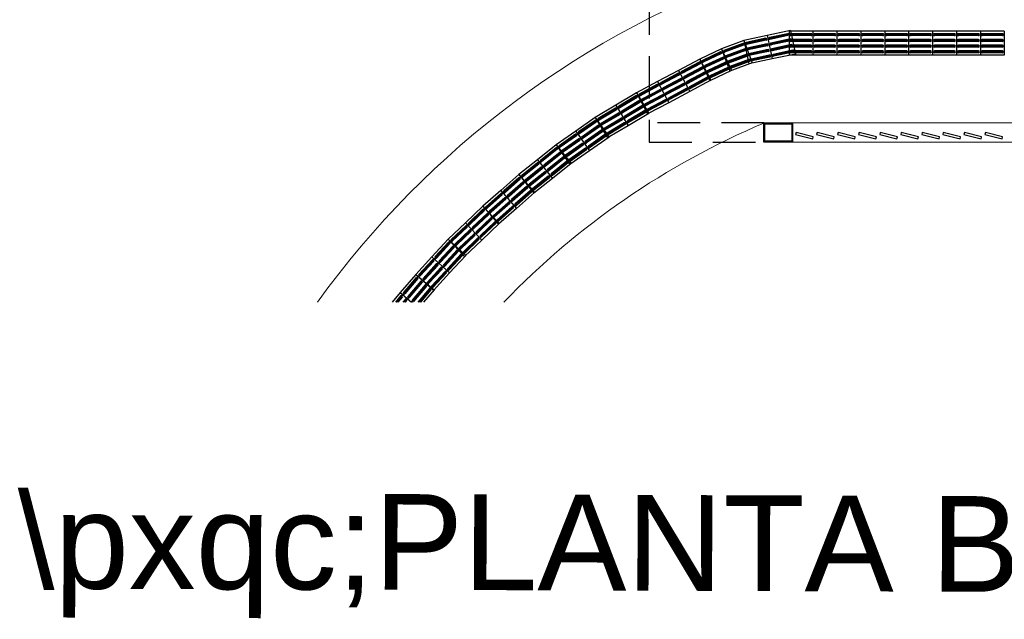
# Model space of a CAD drawing. Header units: millimetres. Extents: x -8 to 220, y -114 to 51.
# Tile 20 of 82: x 25 to 36, y 11 to 17. Entities that reach past the tile are written whole.
import ezdxf

# ---------------------------------------------------------------- set-up
doc = ezdxf.new("R2010")
doc.units = ezdxf.units.MM
doc.header["$MEASUREMENT"] = 0
doc.linetypes.add('HIDDEN', pattern=[0.9525, 0.635, -0.3175])
doc.layers.add('0.1', color=1, linetype='Continuous', lineweight=9)
doc.layers.add('02', color=2, linetype='Continuous', lineweight=20)
for name, color, linetype in [('Arq-parede-alta', 5, 'Continuous'), ('CIV-Piso Tátil', 32, 'Continuous'), ('ESQUADRIAS CORTE', 3, 'Continuous'), ('JANELA', 3, 'Continuous'), ('PROJEÇÃO', 6, 'HIDDEN'), ('TEXTO', 2, 'Continuous')]:
    doc.layers.add(name, color=color, linetype=linetype)
doc.styles.add('Arial', font='arial.ttf')

msp = doc.modelspace()

# ---------------------------------------------------------------- linework, layer by layer
at = {"layer": '0.1', "color": 8}
msp.add_arc((36.31, 8.437), 9.709, 109.244, 144.1401, dxfattribs=at)
at = {"layer": '0.1'}
msp.add_arc((36.31, 8.437), 8.209, 112.9431, 136.144, dxfattribs=at)
at = {"layer": '02', "color": 8}
for p, q in [((33.41, 15.997), (39.21, 15.997)), ((33.41, 15.797), (39.21, 15.797))]:
    msp.add_line(p, q, dxfattribs=at)
at = {"layer": 'Arq-parede-alta', "color": 8, "ltscale": 0.03}
msp.add_lwpolyline([(33.11, 15.997), (33.41, 15.997), (33.41, 15.797), (33.11, 15.797)], close=True, dxfattribs=at)
at = {"layer": 'CIV-Piso Tátil', "color": 251}
for p, q in [((33.144, 16.91), (32.899, 16.858)), ((33.129, 16.882), (32.924, 16.838)), ((33.388, 16.962), (33.144, 16.91)), ((33.144, 16.91), (33.195, 16.666)), ((33.144, 16.91), (33.195, 16.666)), ((33.374, 16.933), (33.168, 16.89)), ((33.375, 16.929), (33.169, 16.885)), ((33.377, 16.919), (33.171, 16.875)), ((33.378, 16.914), (33.172, 16.87)), ((33.622, 16.955), (33.372, 16.955)), ((33.372, 16.955), (33.372, 16.705)), ((33.388, 16.962), (33.44, 16.717)), ((33.602, 16.93), (33.392, 16.93)), ((33.602, 16.925), (33.392, 16.925)), ((33.602, 16.915), (33.392, 16.915)), ((33.602, 16.91), (33.392, 16.91)), ((33.872, 16.955), (33.622, 16.955)), ((33.622, 16.955), (33.622, 16.705)), ((33.622, 16.955), (33.622, 16.705)), ((33.852, 16.93), (33.642, 16.93)), ((33.852, 16.925), (33.642, 16.925)), ((33.852, 16.915), (33.642, 16.915)), ((33.852, 16.91), (33.642, 16.91)), ((34.122, 16.955), (33.872, 16.955)), ((33.872, 16.955), (33.872, 16.705)), ((33.872, 16.955), (33.872, 16.705)), ((34.102, 16.93), (33.892, 16.93)), ((34.102, 16.925), (33.892, 16.925)), ((34.102, 16.915), (33.892, 16.915)), ((34.102, 16.91), (33.892, 16.91)), ((34.372, 16.955), (34.122, 16.955)), ((34.122, 16.955), (34.122, 16.705)), ((34.122, 16.955), (34.122, 16.705)), ((34.352, 16.93), (34.142, 16.93)), ((34.352, 16.925), (34.142, 16.925)), ((34.352, 16.915), (34.142, 16.915)), ((34.352, 16.91), (34.142, 16.91)), ((34.372, 16.955), (34.372, 16.705)), ((34.622, 16.955), (34.372, 16.955)), ((34.372, 16.955), (34.372, 16.705)), ((34.602, 16.93), (34.392, 16.93)), ((34.602, 16.925), (34.392, 16.925)), ((34.602, 16.915), (34.392, 16.915)), ((34.602, 16.91), (34.392, 16.91)), ((34.622, 16.955), (34.622, 16.705)), ((34.872, 16.955), (34.622, 16.955)), ((34.622, 16.955), (34.622, 16.705)), ((34.852, 16.93), (34.642, 16.93)), ((34.852, 16.925), (34.642, 16.925)), ((34.852, 16.915), (34.642, 16.915)), ((34.852, 16.91), (34.642, 16.91)), ((34.872, 16.955), (34.872, 16.705)), ((35.122, 16.955), (34.872, 16.955)), ((34.872, 16.955), (34.872, 16.705)), ((35.102, 16.93), (34.892, 16.93)), ((35.102, 16.925), (34.892, 16.925)), ((35.102, 16.915), (34.892, 16.915)), ((35.102, 16.91), (34.892, 16.91)), ((35.122, 16.955), (35.122, 16.705)), ((35.372, 16.955), (35.122, 16.955)), ((35.122, 16.955), (35.122, 16.705)), ((35.352, 16.93), (35.142, 16.93)), ((35.352, 16.925), (35.142, 16.925)), ((35.352, 16.915), (35.142, 16.915)), ((35.352, 16.91), (35.142, 16.91)), ((35.372, 16.955), (35.372, 16.705)), ((35.622, 16.955), (35.372, 16.955)), ((35.372, 16.955), (35.372, 16.705)), ((35.602, 16.93), (35.392, 16.93)), ((35.602, 16.925), (35.392, 16.925)), ((35.602, 16.915), (35.392, 16.915)), ((35.602, 16.91), (35.392, 16.91)), ((35.622, 16.955), (35.622, 16.705)), ((32.899, 16.858), (32.665, 16.771)), ((32.889, 16.828), (32.692, 16.755)), ((32.891, 16.823), (32.694, 16.75)), ((32.894, 16.814), (32.697, 16.741)), ((32.896, 16.809), (32.699, 16.736)), ((32.899, 16.858), (32.986, 16.624)), ((32.899, 16.858), (32.951, 16.614)), ((33.13, 16.877), (32.925, 16.833)), ((33.132, 16.867), (32.927, 16.823)), ((33.133, 16.862), (32.928, 16.818)), ((33.142, 16.823), (32.936, 16.779)), ((33.143, 16.818), (32.937, 16.774)), ((33.145, 16.808), (32.939, 16.765)), ((33.146, 16.803), (32.94, 16.76)), ((33.386, 16.875), (33.181, 16.831)), ((33.387, 16.87), (33.182, 16.826)), ((33.389, 16.86), (33.184, 16.817)), ((33.39, 16.855), (33.185, 16.812)), ((33.399, 16.816), (33.193, 16.772)), ((33.4, 16.811), (33.194, 16.767)), ((33.402, 16.801), (33.196, 16.757)), ((33.403, 16.796), (33.197, 16.752)), ((33.602, 16.87), (33.392, 16.87)), ((33.602, 16.865), (33.392, 16.865)), ((33.602, 16.855), (33.392, 16.855)), ((33.602, 16.85), (33.392, 16.85)), ((33.602, 16.81), (33.392, 16.81)), ((33.602, 16.805), (33.392, 16.805)), ((33.602, 16.795), (33.392, 16.795)), ((33.602, 16.79), (33.392, 16.79)), ((33.852, 16.87), (33.642, 16.87)), ((33.852, 16.865), (33.642, 16.865)), ((33.852, 16.855), (33.642, 16.855)), ((33.852, 16.85), (33.642, 16.85)), ((33.852, 16.81), (33.642, 16.81)), ((33.852, 16.805), (33.642, 16.805)), ((33.852, 16.795), (33.642, 16.795)), ((33.852, 16.79), (33.642, 16.79)), ((34.102, 16.87), (33.892, 16.87)), ((34.102, 16.865), (33.892, 16.865)), ((34.102, 16.855), (33.892, 16.855)), ((34.102, 16.85), (33.892, 16.85)), ((34.102, 16.81), (33.892, 16.81)), ((34.102, 16.805), (33.892, 16.805)), ((34.102, 16.795), (33.892, 16.795)), ((34.102, 16.79), (33.892, 16.79)), ((34.352, 16.87), (34.142, 16.87)), ((34.352, 16.865), (34.142, 16.865)), ((34.352, 16.855), (34.142, 16.855)), ((34.352, 16.85), (34.142, 16.85)), ((34.352, 16.81), (34.142, 16.81)), ((34.352, 16.805), (34.142, 16.805)), ((34.352, 16.795), (34.142, 16.795)), ((34.352, 16.79), (34.142, 16.79)), ((34.602, 16.87), (34.392, 16.87)), ((34.602, 16.865), (34.392, 16.865)), ((34.602, 16.855), (34.392, 16.855)), ((34.602, 16.85), (34.392, 16.85)), ((34.602, 16.81), (34.392, 16.81)), ((34.602, 16.805), (34.392, 16.805)), ((34.602, 16.795), (34.392, 16.795)), ((34.602, 16.79), (34.392, 16.79)), ((34.852, 16.87), (34.642, 16.87)), ((34.852, 16.865), (34.642, 16.865)), ((34.852, 16.855), (34.642, 16.855)), ((34.852, 16.85), (34.642, 16.85)), ((34.852, 16.81), (34.642, 16.81)), ((34.852, 16.805), (34.642, 16.805)), ((34.852, 16.795), (34.642, 16.795)), ((34.852, 16.79), (34.642, 16.79)), ((35.102, 16.87), (34.892, 16.87)), ((35.102, 16.865), (34.892, 16.865)), ((35.102, 16.855), (34.892, 16.855)), ((35.102, 16.85), (34.892, 16.85)), ((35.102, 16.81), (34.892, 16.81)), ((35.102, 16.805), (34.892, 16.805)), ((35.102, 16.795), (34.892, 16.795)), ((35.102, 16.79), (34.892, 16.79)), ((35.352, 16.87), (35.142, 16.87)), ((35.352, 16.865), (35.142, 16.865)), ((35.352, 16.855), (35.142, 16.855)), ((35.352, 16.85), (35.142, 16.85)), ((35.352, 16.81), (35.142, 16.81)), ((35.352, 16.805), (35.142, 16.805)), ((35.352, 16.795), (35.142, 16.795)), ((35.352, 16.79), (35.142, 16.79)), ((35.602, 16.87), (35.392, 16.87)), ((35.602, 16.865), (35.392, 16.865)), ((35.602, 16.855), (35.392, 16.855)), ((35.602, 16.85), (35.392, 16.85)), ((35.602, 16.81), (35.392, 16.81)), ((35.602, 16.805), (35.392, 16.805)), ((35.602, 16.795), (35.392, 16.795)), ((35.602, 16.79), (35.392, 16.79)), ((32.665, 16.771), (32.438, 16.665)), ((32.657, 16.74), (32.467, 16.651)), ((32.659, 16.736), (32.469, 16.647)), ((32.663, 16.727), (32.473, 16.637)), ((32.666, 16.722), (32.475, 16.633)), ((32.683, 16.686), (32.492, 16.597)), ((32.685, 16.681), (32.495, 16.592)), ((32.665, 16.771), (32.771, 16.545)), ((32.665, 16.771), (32.752, 16.537)), ((32.91, 16.772), (32.713, 16.699)), ((32.912, 16.767), (32.715, 16.694)), ((32.915, 16.758), (32.718, 16.685)), ((32.917, 16.753), (32.72, 16.68)), ((32.931, 16.715), (32.734, 16.642)), ((32.933, 16.71), (32.736, 16.637)), ((32.936, 16.701), (32.739, 16.628)), ((32.938, 16.696), (32.741, 16.623)), ((33.154, 16.764), (32.949, 16.72)), ((33.155, 16.759), (32.95, 16.715)), ((33.157, 16.749), (32.952, 16.705)), ((33.158, 16.744), (32.953, 16.701)), ((33.166, 16.705), (32.961, 16.662)), ((33.168, 16.701), (32.962, 16.657)), ((33.17, 16.691), (32.964, 16.647)), ((33.171, 16.686), (32.965, 16.642)), ((33.44, 16.717), (33.195, 16.666)), ((33.411, 16.757), (33.206, 16.714)), ((33.412, 16.752), (33.207, 16.709)), ((33.414, 16.743), (33.209, 16.699)), ((33.415, 16.738), (33.21, 16.694)), ((33.622, 16.705), (33.372, 16.705)), ((33.602, 16.75), (33.392, 16.75)), ((33.602, 16.745), (33.392, 16.745)), ((33.602, 16.735), (33.392, 16.735)), ((33.602, 16.73), (33.392, 16.73)), ((33.872, 16.705), (33.622, 16.705)), ((33.852, 16.75), (33.642, 16.75)), ((33.852, 16.745), (33.642, 16.745)), ((33.852, 16.735), (33.642, 16.735)), ((33.852, 16.73), (33.642, 16.73)), ((34.122, 16.705), (33.872, 16.705)), ((34.102, 16.75), (33.892, 16.75)), ((34.102, 16.745), (33.892, 16.745)), ((34.102, 16.735), (33.892, 16.735)), ((34.102, 16.73), (33.892, 16.73)), ((34.372, 16.705), (34.122, 16.705)), ((34.352, 16.75), (34.142, 16.75)), ((34.352, 16.745), (34.142, 16.745)), ((34.352, 16.735), (34.142, 16.735)), ((34.352, 16.73), (34.142, 16.73)), ((34.622, 16.705), (34.372, 16.705)), ((34.602, 16.75), (34.392, 16.75)), ((34.602, 16.745), (34.392, 16.745)), ((34.602, 16.735), (34.392, 16.735)), ((34.602, 16.73), (34.392, 16.73)), ((34.872, 16.705), (34.622, 16.705)), ((34.852, 16.75), (34.642, 16.75)), ((34.852, 16.745), (34.642, 16.745)), ((34.852, 16.735), (34.642, 16.735)), ((34.852, 16.73), (34.642, 16.73)), ((35.122, 16.705), (34.872, 16.705)), ((35.102, 16.75), (34.892, 16.75)), ((35.102, 16.745), (34.892, 16.745)), ((35.102, 16.735), (34.892, 16.735)), ((35.102, 16.73), (34.892, 16.73)), ((35.372, 16.705), (35.122, 16.705)), ((35.352, 16.75), (35.142, 16.75)), ((35.352, 16.745), (35.142, 16.745)), ((35.352, 16.735), (35.142, 16.735)), ((35.352, 16.73), (35.142, 16.73)), ((35.622, 16.705), (35.372, 16.705)), ((35.602, 16.75), (35.392, 16.75)), ((35.602, 16.745), (35.392, 16.745)), ((35.602, 16.735), (35.392, 16.735)), ((35.602, 16.73), (35.392, 16.73)), ((32.438, 16.665), (32.218, 16.547)), ((32.432, 16.634), (32.247, 16.535)), ((32.435, 16.629), (32.25, 16.53)), ((32.439, 16.62), (32.254, 16.522)), ((32.442, 16.616), (32.257, 16.517)), ((32.461, 16.581), (32.275, 16.482)), ((32.463, 16.576), (32.278, 16.477)), ((32.438, 16.665), (32.556, 16.445)), ((32.438, 16.665), (32.544, 16.439)), ((32.689, 16.672), (32.499, 16.583)), ((32.691, 16.668), (32.501, 16.579)), ((32.708, 16.631), (32.518, 16.542)), ((32.71, 16.627), (32.52, 16.537)), ((32.715, 16.618), (32.524, 16.528)), ((32.717, 16.613), (32.527, 16.524)), ((32.734, 16.577), (32.543, 16.488)), ((32.736, 16.573), (32.546, 16.484)), ((32.986, 16.624), (32.752, 16.537)), ((32.952, 16.659), (32.755, 16.586)), ((32.953, 16.654), (32.756, 16.581)), ((32.957, 16.645), (32.76, 16.572)), ((32.959, 16.64), (32.762, 16.567)), ((33.195, 16.666), (32.951, 16.614)), ((32.218, 16.547), (31.997, 16.43)), ((32.212, 16.516), (32.027, 16.417)), ((32.214, 16.512), (32.029, 16.413)), ((32.219, 16.503), (32.034, 16.404)), ((32.221, 16.498), (32.036, 16.399)), ((32.218, 16.547), (32.336, 16.327)), ((32.218, 16.547), (32.336, 16.327)), ((32.468, 16.568), (32.282, 16.469)), ((32.47, 16.563), (32.285, 16.464)), ((32.489, 16.527), (32.304, 16.429)), ((32.492, 16.523), (32.306, 16.424)), ((32.496, 16.514), (32.311, 16.415)), ((32.499, 16.51), (32.313, 16.411)), ((32.517, 16.475), (32.332, 16.376)), ((32.52, 16.471), (32.334, 16.372)), ((32.771, 16.545), (32.544, 16.439)), ((32.74, 16.564), (32.55, 16.474)), ((32.742, 16.559), (32.552, 16.47)), ((31.997, 16.43), (31.777, 16.312)), ((31.991, 16.398), (31.806, 16.299)), ((31.994, 16.394), (31.808, 16.295)), ((31.998, 16.385), (31.813, 16.286)), ((32.001, 16.381), (31.816, 16.282)), ((31.997, 16.43), (32.115, 16.209)), ((31.997, 16.43), (32.115, 16.209)), ((32.24, 16.463), (32.055, 16.364)), ((32.242, 16.459), (32.057, 16.36)), ((32.247, 16.45), (32.062, 16.351)), ((32.25, 16.445), (32.064, 16.346)), ((32.269, 16.41), (32.083, 16.311)), ((32.271, 16.405), (32.086, 16.306)), ((32.276, 16.396), (32.09, 16.298)), ((32.278, 16.392), (32.093, 16.293)), ((32.556, 16.445), (32.336, 16.327)), ((32.524, 16.462), (32.339, 16.363)), ((32.527, 16.457), (32.341, 16.358)), ((31.777, 16.312), (31.562, 16.184)), ((31.772, 16.28), (31.592, 16.172)), ((31.775, 16.276), (31.595, 16.168)), ((31.78, 16.267), (31.6, 16.16)), ((31.783, 16.263), (31.602, 16.155)), ((31.777, 16.312), (31.905, 16.097)), ((31.777, 16.312), (31.894, 16.091)), ((32.02, 16.345), (31.834, 16.246)), ((32.022, 16.341), (31.837, 16.242)), ((32.027, 16.332), (31.841, 16.233)), ((32.029, 16.328), (31.844, 16.229)), ((32.048, 16.292), (31.863, 16.193)), ((32.05, 16.287), (31.865, 16.189)), ((32.055, 16.279), (31.87, 16.18)), ((32.058, 16.274), (31.872, 16.175)), ((32.297, 16.357), (32.111, 16.258)), ((32.299, 16.353), (32.114, 16.254)), ((32.336, 16.327), (32.115, 16.209)), ((32.304, 16.344), (32.119, 16.245)), ((32.306, 16.34), (32.121, 16.241)), ((31.562, 16.184), (31.347, 16.055)), ((31.562, 16.184), (31.69, 15.969)), ((31.562, 16.184), (31.69, 15.969)), ((31.803, 16.229), (31.623, 16.121)), ((31.806, 16.224), (31.625, 16.117)), ((31.811, 16.216), (31.631, 16.108)), ((31.813, 16.211), (31.633, 16.104)), ((31.834, 16.177), (31.654, 16.069)), ((31.837, 16.172), (31.656, 16.065)), ((31.842, 16.164), (31.662, 16.056)), ((31.844, 16.16), (31.664, 16.052)), ((32.076, 16.239), (31.891, 16.14)), ((32.079, 16.235), (31.893, 16.136)), ((32.115, 16.209), (31.894, 16.091)), ((32.083, 16.226), (31.898, 16.127)), ((32.086, 16.222), (31.9, 16.123)), ((31.558, 16.152), (31.377, 16.044)), ((31.56, 16.148), (31.38, 16.04)), ((31.565, 16.139), (31.385, 16.031)), ((31.568, 16.135), (31.388, 16.027)), ((31.589, 16.1), (31.408, 15.993)), ((31.591, 16.096), (31.411, 15.988)), ((31.596, 16.088), (31.416, 15.98)), ((31.599, 16.083), (31.419, 15.976)), ((31.865, 16.126), (31.684, 16.018)), ((31.867, 16.121), (31.687, 16.014)), ((31.905, 16.097), (31.69, 15.969)), ((31.872, 16.113), (31.692, 16.005)), ((31.875, 16.108), (31.695, 16.001)), ((31.347, 16.055), (31.142, 15.912)), ((31.345, 16.023), (31.173, 15.903)), ((31.348, 16.019), (31.176, 15.899)), ((31.354, 16.011), (31.182, 15.891)), ((31.357, 16.007), (31.185, 15.887)), ((31.38, 15.974), (31.208, 15.854)), ((31.383, 15.97), (31.21, 15.85)), ((31.388, 15.962), (31.216, 15.842)), ((31.391, 15.958), (31.219, 15.838)), ((31.347, 16.055), (31.491, 15.85)), ((31.347, 16.055), (31.476, 15.841)), ((31.62, 16.048), (31.439, 15.941)), ((31.622, 16.044), (31.442, 15.936)), ((31.627, 16.036), (31.447, 15.928)), ((31.63, 16.031), (31.45, 15.924)), ((31.65, 15.997), (31.47, 15.89)), ((31.653, 15.993), (31.472, 15.885)), ((31.69, 15.969), (31.476, 15.841)), ((31.658, 15.985), (31.478, 15.877)), ((31.66, 15.98), (31.48, 15.872)), ((31.142, 15.912), (30.937, 15.769)), ((31.14, 15.88), (30.968, 15.76)), ((31.143, 15.876), (30.971, 15.756)), ((31.149, 15.868), (30.977, 15.748)), ((31.152, 15.864), (30.98, 15.744)), ((31.142, 15.912), (31.286, 15.707)), ((31.142, 15.912), (31.286, 15.707)), ((31.414, 15.925), (31.242, 15.804)), ((31.417, 15.921), (31.245, 15.8)), ((31.423, 15.912), (31.251, 15.792)), ((31.426, 15.908), (31.254, 15.788)), ((31.448, 15.876), (31.276, 15.756)), ((31.451, 15.872), (31.279, 15.752)), ((31.457, 15.864), (31.285, 15.743)), ((31.46, 15.859), (31.288, 15.739)), ((30.937, 15.769), (30.742, 15.613)), ((30.937, 15.769), (31.094, 15.574)), ((30.937, 15.769), (31.081, 15.564)), ((31.175, 15.831), (31.002, 15.711)), ((31.178, 15.827), (31.005, 15.707)), ((31.183, 15.819), (31.011, 15.699)), ((31.186, 15.815), (31.014, 15.695)), ((31.209, 15.782), (31.037, 15.661)), ((31.212, 15.777), (31.04, 15.657)), ((31.218, 15.769), (31.046, 15.649)), ((31.221, 15.765), (31.049, 15.645)), ((31.491, 15.85), (31.286, 15.707)), ((30.937, 15.737), (30.774, 15.606)), ((30.941, 15.733), (30.777, 15.602)), ((30.947, 15.726), (30.783, 15.594)), ((30.95, 15.722), (30.786, 15.59)), ((30.975, 15.69), (30.811, 15.559)), ((30.978, 15.686), (30.814, 15.555)), ((30.984, 15.679), (30.82, 15.547)), ((30.987, 15.675), (30.824, 15.544)), ((31.243, 15.733), (31.071, 15.613)), ((31.246, 15.729), (31.074, 15.608)), ((31.252, 15.72), (31.08, 15.6)), ((31.286, 15.707), (31.081, 15.564)), ((31.255, 15.716), (31.083, 15.596)), ((30.742, 15.613), (30.547, 15.457)), ((30.742, 15.581), (30.578, 15.45)), ((30.745, 15.577), (30.582, 15.446)), ((30.752, 15.569), (30.588, 15.438)), ((30.755, 15.565), (30.591, 15.434)), ((30.742, 15.613), (30.899, 15.418)), ((30.742, 15.613), (30.899, 15.418)), ((31.013, 15.643), (30.849, 15.512)), ((31.016, 15.639), (30.852, 15.508)), ((31.022, 15.631), (30.858, 15.5)), ((31.025, 15.628), (30.861, 15.496)), ((31.05, 15.597), (30.886, 15.465)), ((31.053, 15.593), (30.889, 15.462)), ((31.059, 15.585), (30.895, 15.454)), ((31.062, 15.581), (30.899, 15.45)), ((31.094, 15.574), (30.899, 15.418)), ((30.547, 15.457), (30.359, 15.292)), ((30.547, 15.457), (30.712, 15.269)), ((30.547, 15.457), (30.703, 15.262)), ((30.78, 15.534), (30.616, 15.403)), ((30.783, 15.53), (30.619, 15.399)), ((30.789, 15.522), (30.625, 15.391)), ((30.792, 15.519), (30.628, 15.387)), ((30.818, 15.487), (30.654, 15.356)), ((30.821, 15.483), (30.657, 15.352)), ((30.827, 15.475), (30.663, 15.344)), ((30.83, 15.471), (30.666, 15.34)), ((30.855, 15.44), (30.691, 15.309)), ((30.549, 15.425), (30.39, 15.287)), ((30.552, 15.421), (30.394, 15.283)), ((30.558, 15.413), (30.4, 15.275)), ((30.562, 15.41), (30.404, 15.271)), ((30.588, 15.38), (30.43, 15.241)), ((30.591, 15.376), (30.433, 15.238)), ((30.598, 15.368), (30.44, 15.23)), ((30.601, 15.365), (30.443, 15.226)), ((30.858, 15.437), (30.694, 15.305)), ((30.864, 15.429), (30.7, 15.298)), ((30.867, 15.425), (30.703, 15.294)), ((30.899, 15.418), (30.703, 15.262)), ((30.359, 15.292), (30.171, 15.128)), ((30.36, 15.26), (30.202, 15.122)), ((30.364, 15.256), (30.206, 15.118)), ((30.37, 15.249), (30.212, 15.111)), ((30.374, 15.245), (30.215, 15.107)), ((30.359, 15.292), (30.523, 15.104)), ((30.359, 15.292), (30.523, 15.104)), ((30.628, 15.334), (30.47, 15.196)), ((30.631, 15.33), (30.473, 15.192)), ((30.638, 15.323), (30.48, 15.185)), ((30.641, 15.319), (30.483, 15.181)), ((30.667, 15.289), (30.509, 15.151)), ((30.67, 15.285), (30.512, 15.147)), ((30.677, 15.278), (30.519, 15.14)), ((30.68, 15.274), (30.522, 15.136)), ((30.712, 15.269), (30.523, 15.104)), ((30.4, 15.215), (30.242, 15.077)), ((30.403, 15.211), (30.245, 15.073)), ((30.41, 15.204), (30.252, 15.066)), ((30.413, 15.2), (30.255, 15.062)), ((30.44, 15.17), (30.282, 15.031)), ((30.443, 15.166), (30.285, 15.028)), ((30.45, 15.158), (30.291, 15.02)), ((30.453, 15.154), (30.295, 15.016)), ((30.171, 15.128), (29.99, 14.955)), ((30.173, 15.096), (30.021, 14.951)), ((30.177, 15.092), (30.025, 14.947)), ((30.184, 15.085), (30.032, 14.94)), ((30.187, 15.081), (30.035, 14.936)), ((30.215, 15.052), (30.063, 14.907)), ((30.218, 15.049), (30.066, 14.904)), ((30.225, 15.041), (30.073, 14.897)), ((30.229, 15.038), (30.077, 14.893)), ((30.171, 15.128), (30.343, 14.947)), ((30.171, 15.128), (30.335, 14.939)), ((30.479, 15.125), (30.321, 14.986)), ((30.482, 15.121), (30.324, 14.983)), ((30.489, 15.113), (30.331, 14.975)), ((30.492, 15.11), (30.334, 14.971)), ((30.523, 15.104), (30.335, 14.939)), ((29.99, 14.955), (29.809, 14.783)), ((29.99, 14.955), (30.162, 14.774)), ((29.99, 14.955), (30.162, 14.774)), ((30.257, 15.009), (30.104, 14.864)), ((30.26, 15.005), (30.108, 14.86)), ((30.267, 14.998), (30.115, 14.853)), ((30.27, 14.994), (30.118, 14.849)), ((30.298, 14.965), (30.146, 14.821)), ((30.301, 14.962), (30.149, 14.817)), ((30.308, 14.955), (30.156, 14.81)), ((30.311, 14.951), (30.159, 14.806)), ((30.343, 14.947), (30.162, 14.774)), ((29.992, 14.923), (29.84, 14.779)), ((29.996, 14.92), (29.844, 14.775)), ((30.003, 14.913), (29.851, 14.768)), ((30.006, 14.909), (29.854, 14.764)), ((30.034, 14.88), (29.882, 14.735)), ((30.037, 14.876), (29.885, 14.731)), ((30.044, 14.869), (29.892, 14.724)), ((30.048, 14.865), (29.896, 14.721)), ((30.076, 14.836), (29.923, 14.691)), ((30.079, 14.833), (29.927, 14.688)), ((30.086, 14.825), (29.934, 14.68)), ((30.089, 14.822), (29.937, 14.677)), ((29.809, 14.783), (29.639, 14.599)), ((29.814, 14.751), (29.671, 14.597)), ((29.817, 14.748), (29.675, 14.593)), ((29.825, 14.741), (29.682, 14.587)), ((29.828, 14.738), (29.686, 14.583)), ((29.809, 14.783), (29.993, 14.614)), ((29.809, 14.783), (29.981, 14.602)), ((30.117, 14.793), (29.964, 14.648)), ((30.12, 14.789), (29.968, 14.645)), ((30.127, 14.782), (29.975, 14.637)), ((30.13, 14.779), (29.978, 14.634)), ((30.162, 14.774), (29.981, 14.602)), ((29.858, 14.711), (29.715, 14.556)), ((29.861, 14.707), (29.719, 14.553)), ((29.869, 14.7), (29.726, 14.546)), ((29.872, 14.697), (29.73, 14.543)), ((29.902, 14.67), (29.76, 14.515)), ((29.906, 14.666), (29.764, 14.512)), ((29.913, 14.659), (29.771, 14.505)), ((29.917, 14.656), (29.775, 14.502)), ((29.946, 14.629), (29.804, 14.475)), ((29.95, 14.626), (29.807, 14.471)), ((29.957, 14.619), (29.815, 14.465)), ((29.961, 14.616), (29.818, 14.461)), ((29.639, 14.599), (29.47, 14.415)), ((29.644, 14.567), (29.502, 14.413)), ((29.648, 14.564), (29.506, 14.409)), ((29.655, 14.557), (29.513, 14.403)), ((29.659, 14.554), (29.517, 14.399)), ((29.688, 14.527), (29.546, 14.372)), ((29.692, 14.523), (29.55, 14.369)), ((29.699, 14.516), (29.557, 14.362)), ((29.703, 14.513), (29.561, 14.359)), ((29.639, 14.599), (29.823, 14.43)), ((29.639, 14.599), (29.823, 14.43)), ((29.993, 14.614), (29.823, 14.43)), ((29.47, 14.415), (29.308, 14.224)), ((29.47, 14.415), (29.661, 14.253)), ((29.47, 14.415), (29.654, 14.246)), ((29.733, 14.486), (29.591, 14.331)), ((29.737, 14.482), (29.594, 14.328)), ((29.744, 14.476), (29.602, 14.321)), ((29.748, 14.472), (29.605, 14.318)), ((29.777, 14.445), (29.634, 14.291)), ((29.78, 14.442), (29.638, 14.287)), ((29.788, 14.435), (29.646, 14.281)), ((29.791, 14.432), (29.649, 14.277)), ((29.823, 14.43), (29.654, 14.246)), ((29.476, 14.384), (29.34, 14.223)), ((29.48, 14.38), (29.344, 14.22)), ((29.488, 14.374), (29.352, 14.214)), ((29.491, 14.371), (29.356, 14.21)), ((29.522, 14.345), (29.386, 14.185)), ((29.526, 14.341), (29.39, 14.181)), ((29.533, 14.335), (29.398, 14.175)), ((29.537, 14.332), (29.401, 14.172)), ((29.308, 14.224), (29.224, 14.125)), ((29.308, 14.224), (29.426, 14.125)), ((29.308, 14.224), (29.426, 14.125)), ((29.568, 14.306), (29.432, 14.145)), ((29.572, 14.302), (29.436, 14.142)), ((29.58, 14.296), (29.444, 14.136)), ((29.583, 14.293), (29.447, 14.132)), ((29.613, 14.267), (29.493, 14.125)), ((29.617, 14.264), (29.499, 14.125)), ((29.625, 14.257), (29.512, 14.125)), ((29.629, 14.254), (29.519, 14.125)), ((29.661, 14.253), (29.552, 14.125)), ((29.314, 14.193), (29.257, 14.125)), ((29.318, 14.19), (29.263, 14.125)), ((29.326, 14.183), (29.276, 14.125)), ((29.33, 14.18), (29.283, 14.125)), ((29.36, 14.154), (29.335, 14.125)), ((29.364, 14.151), (29.342, 14.125)), ((29.372, 14.144), (29.355, 14.125)), ((29.375, 14.141), (29.361, 14.125))]:
    msp.add_line(p, q, dxfattribs=at)
for centre, radius, start, end in [((33.131, 16.872), 0.01, 281.9729, 101.9729), ((33.17, 16.88), 0.01, 101.9729, 281.9729), ((33.17, 16.88), 0.005, 101.9729, 281.9729), ((33.376, 16.924), 0.01, 281.9729, 101.9729), ((33.376, 16.924), 0.005, 281.9729, 101.9729), ((33.392, 16.92), 0.01, 90, 270), ((33.392, 16.92), 0.005, 90, 270), ((33.602, 16.92), 0.01, 270, 90), ((33.602, 16.92), 0.005, 270, 90), ((33.642, 16.92), 0.01, 90, 270), ((33.642, 16.92), 0.005, 90, 270), ((33.852, 16.92), 0.01, 270, 90), ((33.852, 16.92), 0.005, 270, 90), ((33.892, 16.92), 0.01, 90, 270), ((33.892, 16.92), 0.005, 90, 270), ((34.102, 16.92), 0.01, 270, 90), ((34.102, 16.92), 0.005, 270, 90), ((34.142, 16.92), 0.01, 90, 270), ((34.142, 16.92), 0.005, 90, 270), ((34.352, 16.92), 0.01, 270, 90), ((34.352, 16.92), 0.005, 270, 90), ((34.392, 16.92), 0.01, 90, 270), ((34.392, 16.92), 0.005, 90, 270), ((34.602, 16.92), 0.01, 270, 90), ((34.602, 16.92), 0.005, 270, 90), ((34.642, 16.92), 0.01, 90, 270), ((34.642, 16.92), 0.005, 90, 270), ((34.852, 16.92), 0.01, 270, 90), ((34.852, 16.92), 0.005, 270, 90), ((34.892, 16.92), 0.01, 90, 270), ((34.892, 16.92), 0.005, 90, 270), ((35.102, 16.92), 0.01, 270, 90), ((35.102, 16.92), 0.005, 270, 90), ((35.142, 16.92), 0.01, 90, 270), ((35.142, 16.92), 0.005, 90, 270), ((35.352, 16.92), 0.01, 270, 90), ((35.352, 16.92), 0.005, 270, 90), ((35.392, 16.92), 0.01, 90, 270), ((35.392, 16.92), 0.005, 90, 270), ((35.602, 16.92), 0.01, 270, 90), ((35.602, 16.92), 0.005, 270, 90), ((32.892, 16.819), 0.01, 290.3603, 110.3603), ((32.892, 16.819), 0.005, 290.3603, 110.3603), ((32.926, 16.828), 0.01, 101.9729, 281.9729), ((32.926, 16.828), 0.005, 101.9729, 281.9729), ((32.938, 16.77), 0.01, 101.9729, 281.9729), ((33.131, 16.872), 0.005, 281.9729, 101.9729), ((33.144, 16.813), 0.01, 281.9729, 101.9729), ((33.144, 16.813), 0.005, 281.9729, 101.9729), ((33.183, 16.821), 0.01, 101.9729, 281.9729), ((33.183, 16.821), 0.005, 101.9729, 281.9729), ((33.392, 16.86), 0.01, 90, 270), ((33.392, 16.8), 0.01, 90, 270), ((33.388, 16.865), 0.01, 281.9729, 101.9729), ((33.388, 16.865), 0.005, 281.9729, 101.9729), ((33.392, 16.86), 0.005, 90, 270), ((33.392, 16.8), 0.005, 90, 270), ((33.401, 16.806), 0.01, 281.9729, 101.9729), ((33.401, 16.806), 0.005, 281.9729, 101.9729), ((33.602, 16.86), 0.01, 270, 90), ((33.602, 16.86), 0.005, 270, 90), ((33.602, 16.8), 0.01, 270, 90), ((33.602, 16.8), 0.005, 270, 90), ((33.642, 16.86), 0.01, 90, 270), ((33.642, 16.8), 0.01, 90, 270), ((33.642, 16.86), 0.005, 90, 270), ((33.642, 16.8), 0.005, 90, 270), ((33.852, 16.86), 0.01, 270, 90), ((33.852, 16.86), 0.005, 270, 90), ((33.852, 16.8), 0.01, 270, 90), ((33.852, 16.8), 0.005, 270, 90), ((33.892, 16.86), 0.01, 90, 270), ((33.892, 16.8), 0.01, 90, 270), ((33.892, 16.86), 0.005, 90, 270), ((33.892, 16.8), 0.005, 90, 270), ((34.102, 16.86), 0.01, 270, 90), ((34.102, 16.86), 0.005, 270, 90), ((34.102, 16.8), 0.01, 270, 90), ((34.102, 16.8), 0.005, 270, 90), ((34.142, 16.86), 0.01, 90, 270), ((34.142, 16.8), 0.01, 90, 270), ((34.142, 16.86), 0.005, 90, 270), ((34.142, 16.8), 0.005, 90, 270), ((34.352, 16.86), 0.01, 270, 90), ((34.352, 16.86), 0.005, 270, 90), ((34.352, 16.8), 0.01, 270, 90), ((34.352, 16.8), 0.005, 270, 90), ((34.392, 16.86), 0.01, 90, 270), ((34.392, 16.8), 0.01, 90, 270), ((34.392, 16.86), 0.005, 90, 270), ((34.392, 16.8), 0.005, 90, 270), ((34.602, 16.86), 0.01, 270, 90), ((34.602, 16.86), 0.005, 270, 90), ((34.602, 16.8), 0.01, 270, 90), ((34.602, 16.8), 0.005, 270, 90), ((34.642, 16.86), 0.01, 90, 270), ((34.642, 16.8), 0.01, 90, 270), ((34.642, 16.86), 0.005, 90, 270), ((34.642, 16.8), 0.005, 90, 270), ((34.852, 16.86), 0.01, 270, 90), ((34.852, 16.86), 0.005, 270, 90), ((34.852, 16.8), 0.01, 270, 90), ((34.852, 16.8), 0.005, 270, 90), ((34.892, 16.86), 0.01, 90, 270), ((34.892, 16.8), 0.01, 90, 270), ((34.892, 16.86), 0.005, 90, 270), ((34.892, 16.8), 0.005, 90, 270), ((35.102, 16.86), 0.01, 270, 90), ((35.102, 16.86), 0.005, 270, 90), ((35.102, 16.8), 0.01, 270, 90), ((35.102, 16.8), 0.005, 270, 90), ((35.142, 16.86), 0.01, 90, 270), ((35.142, 16.8), 0.01, 90, 270), ((35.142, 16.86), 0.005, 90, 270), ((35.142, 16.8), 0.005, 90, 270), ((35.352, 16.86), 0.01, 270, 90), ((35.352, 16.86), 0.005, 270, 90), ((35.352, 16.8), 0.01, 270, 90), ((35.352, 16.8), 0.005, 270, 90), ((35.392, 16.86), 0.01, 90, 270), ((35.392, 16.8), 0.01, 90, 270), ((35.392, 16.86), 0.005, 90, 270), ((35.392, 16.8), 0.005, 90, 270), ((35.602, 16.86), 0.01, 270, 90), ((35.602, 16.86), 0.005, 270, 90), ((35.602, 16.8), 0.01, 270, 90), ((35.602, 16.8), 0.005, 270, 90), ((32.661, 16.731), 0.01, 295.1252, 115.1252), ((32.661, 16.731), 0.005, 295.1252, 115.1252), ((32.687, 16.677), 0.01, 295.1252, 115.1252), ((32.687, 16.677), 0.005, 295.1252, 115.1252), ((32.696, 16.745), 0.01, 110.3603, 290.3603), ((32.696, 16.745), 0.005, 110.3603, 290.3603), ((32.716, 16.689), 0.01, 110.3603, 290.3603), ((32.716, 16.689), 0.005, 110.3603, 290.3603), ((32.913, 16.762), 0.01, 290.3603, 110.3603), ((32.913, 16.762), 0.005, 290.3603, 110.3603), ((32.934, 16.706), 0.01, 290.3603, 110.3603), ((32.938, 16.77), 0.005, 101.9729, 281.9729), ((32.934, 16.706), 0.005, 290.3603, 110.3603), ((32.951, 16.71), 0.01, 101.9729, 281.9729), ((32.951, 16.71), 0.005, 101.9729, 281.9729), ((33.156, 16.754), 0.01, 281.9729, 101.9729), ((33.156, 16.754), 0.005, 281.9729, 101.9729), ((33.169, 16.696), 0.01, 281.9729, 101.9729), ((33.169, 16.696), 0.005, 281.9729, 101.9729), ((33.195, 16.762), 0.01, 101.9729, 281.9729), ((33.195, 16.762), 0.005, 101.9729, 281.9729), ((33.208, 16.704), 0.01, 101.9729, 281.9729), ((33.208, 16.704), 0.005, 101.9729, 281.9729), ((33.392, 16.74), 0.01, 90, 270), ((33.392, 16.74), 0.005, 90, 270), ((33.413, 16.748), 0.01, 281.9729, 101.9729), ((33.413, 16.748), 0.005, 281.9729, 101.9729), ((33.602, 16.74), 0.01, 270, 90), ((33.602, 16.74), 0.005, 270, 90), ((33.642, 16.74), 0.01, 90, 270), ((33.642, 16.74), 0.005, 90, 270), ((33.852, 16.74), 0.01, 270, 90), ((33.852, 16.74), 0.005, 270, 90), ((33.892, 16.74), 0.01, 90, 270), ((33.892, 16.74), 0.005, 90, 270), ((34.102, 16.74), 0.01, 270, 90), ((34.102, 16.74), 0.005, 270, 90), ((34.142, 16.74), 0.01, 90, 270), ((34.142, 16.74), 0.005, 90, 270), ((34.352, 16.74), 0.01, 270, 90), ((34.352, 16.74), 0.005, 270, 90), ((34.392, 16.74), 0.01, 90, 270), ((34.392, 16.74), 0.005, 90, 270), ((34.602, 16.74), 0.01, 270, 90), ((34.602, 16.74), 0.005, 270, 90), ((34.642, 16.74), 0.01, 90, 270), ((34.642, 16.74), 0.005, 90, 270), ((34.852, 16.74), 0.01, 270, 90), ((34.852, 16.74), 0.005, 270, 90), ((34.892, 16.74), 0.01, 90, 270), ((34.892, 16.74), 0.005, 90, 270), ((35.102, 16.74), 0.01, 270, 90), ((35.102, 16.74), 0.005, 270, 90), ((35.142, 16.74), 0.01, 90, 270), ((35.142, 16.74), 0.005, 90, 270), ((35.352, 16.74), 0.01, 270, 90), ((35.352, 16.74), 0.005, 270, 90), ((35.392, 16.74), 0.01, 90, 270), ((35.392, 16.74), 0.005, 90, 270), ((35.602, 16.74), 0.01, 270, 90), ((35.602, 16.74), 0.005, 270, 90), ((32.437, 16.625), 0.01, 298.1072, 118.1072), ((32.437, 16.625), 0.005, 298.1072, 118.1072), ((32.471, 16.642), 0.01, 115.1252, 295.1252), ((32.465, 16.572), 0.01, 298.1072, 118.1072), ((32.465, 16.572), 0.005, 298.1072, 118.1072), ((32.471, 16.642), 0.005, 115.1252, 295.1252), ((32.497, 16.588), 0.01, 115.1252, 295.1252), ((32.497, 16.588), 0.005, 115.1252, 295.1252), ((32.713, 16.622), 0.01, 295.1252, 115.1252), ((32.713, 16.622), 0.005, 295.1252, 115.1252), ((32.737, 16.633), 0.01, 110.3603, 290.3603), ((32.737, 16.633), 0.005, 110.3603, 290.3603), ((32.738, 16.568), 0.01, 295.1252, 115.1252), ((32.738, 16.568), 0.005, 295.1252, 115.1252), ((32.758, 16.577), 0.01, 110.3603, 290.3603), ((32.758, 16.577), 0.005, 110.3603, 290.3603), ((32.955, 16.65), 0.01, 290.3603, 110.3603), ((32.963, 16.652), 0.01, 101.9729, 281.9729), ((32.955, 16.65), 0.005, 290.3603, 110.3603), ((32.963, 16.652), 0.005, 101.9729, 281.9729), ((32.217, 16.507), 0.01, 298.1072, 118.1072), ((32.217, 16.507), 0.005, 298.1072, 118.1072), ((32.252, 16.526), 0.01, 118.1072, 298.1072), ((32.252, 16.526), 0.005, 118.1072, 298.1072), ((32.28, 16.473), 0.01, 118.1072, 298.1072), ((32.28, 16.473), 0.005, 118.1072, 298.1072), ((32.494, 16.519), 0.01, 298.1072, 118.1072), ((32.494, 16.519), 0.005, 298.1072, 118.1072), ((32.522, 16.533), 0.01, 115.1252, 295.1252), ((32.522, 16.533), 0.005, 115.1252, 295.1252), ((32.522, 16.466), 0.01, 298.1072, 118.1072), ((32.522, 16.466), 0.005, 298.1072, 118.1072), ((32.548, 16.479), 0.01, 115.1252, 295.1252), ((32.548, 16.479), 0.005, 115.1252, 295.1252), ((31.996, 16.389), 0.01, 298.1072, 118.1072), ((31.996, 16.389), 0.005, 298.1072, 118.1072), ((32.031, 16.408), 0.01, 118.1072, 298.1072), ((32.031, 16.408), 0.005, 118.1072, 298.1072), ((32.245, 16.454), 0.01, 298.1072, 118.1072), ((32.245, 16.454), 0.005, 298.1072, 118.1072), ((32.273, 16.401), 0.01, 298.1072, 118.1072), ((32.273, 16.401), 0.005, 298.1072, 118.1072), ((32.309, 16.42), 0.01, 118.1072, 298.1072), ((32.309, 16.42), 0.005, 118.1072, 298.1072), ((32.337, 16.367), 0.01, 118.1072, 298.1072), ((32.337, 16.367), 0.005, 118.1072, 298.1072), ((31.777, 16.272), 0.01, 300.8597, 120.8597), ((31.777, 16.272), 0.005, 300.8597, 120.8597), ((31.811, 16.29), 0.01, 118.1072, 298.1072), ((31.811, 16.29), 0.005, 118.1072, 298.1072), ((32.024, 16.336), 0.01, 298.1072, 118.1072), ((32.024, 16.336), 0.005, 298.1072, 118.1072), ((32.053, 16.283), 0.01, 298.1072, 118.1072), ((32.06, 16.355), 0.01, 118.1072, 298.1072), ((32.053, 16.283), 0.005, 298.1072, 118.1072), ((32.06, 16.355), 0.005, 118.1072, 298.1072), ((32.088, 16.302), 0.01, 118.1072, 298.1072), ((32.088, 16.302), 0.005, 118.1072, 298.1072), ((32.301, 16.348), 0.01, 298.1072, 118.1072), ((32.301, 16.348), 0.005, 298.1072, 118.1072), ((31.597, 16.164), 0.01, 120.8597, 300.8597), ((31.597, 16.164), 0.005, 120.8597, 300.8597), ((31.808, 16.22), 0.01, 300.8597, 120.8597), ((31.808, 16.22), 0.005, 300.8597, 120.8597), ((31.839, 16.237), 0.01, 118.1072, 298.1072), ((31.839, 16.237), 0.005, 118.1072, 298.1072), ((31.839, 16.168), 0.01, 300.8597, 120.8597), ((31.839, 16.168), 0.005, 300.8597, 120.8597), ((31.868, 16.184), 0.01, 118.1072, 298.1072), ((31.868, 16.184), 0.005, 118.1072, 298.1072), ((32.081, 16.231), 0.01, 298.1072, 118.1072), ((32.081, 16.231), 0.005, 298.1072, 118.1072), ((32.116, 16.249), 0.01, 118.1072, 298.1072), ((32.116, 16.249), 0.005, 118.1072, 298.1072), ((31.563, 16.143), 0.01, 300.8597, 120.8597), ((31.563, 16.143), 0.005, 300.8597, 120.8597), ((31.594, 16.092), 0.01, 300.8597, 120.8597), ((31.594, 16.092), 0.005, 300.8597, 120.8597), ((31.628, 16.112), 0.01, 120.8597, 300.8597), ((31.628, 16.112), 0.005, 120.8597, 300.8597), ((31.659, 16.06), 0.01, 120.8597, 300.8597), ((31.659, 16.06), 0.005, 120.8597, 300.8597), ((31.87, 16.117), 0.01, 300.8597, 120.8597), ((31.87, 16.117), 0.005, 300.8597, 120.8597), ((31.896, 16.132), 0.01, 118.1072, 298.1072), ((31.896, 16.132), 0.005, 118.1072, 298.1072), ((31.351, 16.015), 0.01, 304.9084, 124.9084), ((31.351, 16.015), 0.005, 304.9084, 124.9084), ((31.383, 16.036), 0.01, 120.8597, 300.8597), ((31.383, 16.036), 0.005, 120.8597, 300.8597), ((31.385, 15.966), 0.01, 304.9084, 124.9084), ((31.385, 15.966), 0.005, 304.9084, 124.9084), ((31.413, 15.984), 0.01, 120.8597, 300.8597), ((31.413, 15.984), 0.005, 120.8597, 300.8597), ((31.625, 16.04), 0.01, 300.8597, 120.8597), ((31.625, 16.04), 0.005, 300.8597, 120.8597), ((31.655, 15.989), 0.01, 300.8597, 120.8597), ((31.655, 15.989), 0.005, 300.8597, 120.8597), ((31.69, 16.009), 0.01, 120.8597, 300.8597), ((31.69, 16.009), 0.005, 120.8597, 300.8597), ((31.146, 15.872), 0.01, 304.9084, 124.9084), ((31.146, 15.872), 0.005, 304.9084, 124.9084), ((31.179, 15.895), 0.01, 124.9084, 304.9084), ((31.179, 15.895), 0.005, 124.9084, 304.9084), ((31.213, 15.846), 0.01, 124.9084, 304.9084), ((31.42, 15.916), 0.01, 304.9084, 124.9084), ((31.42, 15.916), 0.005, 304.9084, 124.9084), ((31.444, 15.932), 0.01, 120.8597, 300.8597), ((31.444, 15.932), 0.005, 120.8597, 300.8597), ((31.454, 15.868), 0.01, 304.9084, 124.9084), ((31.454, 15.868), 0.005, 304.9084, 124.9084), ((31.475, 15.881), 0.01, 120.8597, 300.8597), ((31.475, 15.881), 0.005, 120.8597, 300.8597), ((30.974, 15.752), 0.01, 124.9084, 304.9084), ((30.974, 15.752), 0.005, 124.9084, 304.9084), ((31.18, 15.823), 0.01, 304.9084, 124.9084), ((31.18, 15.823), 0.005, 304.9084, 124.9084), ((31.213, 15.846), 0.005, 124.9084, 304.9084), ((31.215, 15.773), 0.01, 304.9084, 124.9084), ((31.215, 15.773), 0.005, 304.9084, 124.9084), ((31.248, 15.796), 0.01, 124.9084, 304.9084), ((31.248, 15.796), 0.005, 124.9084, 304.9084), ((31.282, 15.747), 0.01, 124.9084, 304.9084), ((31.282, 15.747), 0.005, 124.9084, 304.9084), ((30.944, 15.729), 0.01, 308.6826, 128.6826), ((30.944, 15.729), 0.005, 308.6826, 128.6826), ((30.981, 15.683), 0.01, 308.6826, 128.6826), ((30.981, 15.683), 0.005, 308.6826, 128.6826), ((31.008, 15.703), 0.01, 124.9084, 304.9084), ((31.008, 15.703), 0.005, 124.9084, 304.9084), ((31.019, 15.635), 0.01, 308.6826, 128.6826), ((31.043, 15.653), 0.01, 124.9084, 304.9084), ((31.043, 15.653), 0.005, 124.9084, 304.9084), ((31.249, 15.725), 0.01, 304.9084, 124.9084), ((31.249, 15.725), 0.005, 304.9084, 124.9084), ((30.749, 15.573), 0.01, 308.6826, 128.6826), ((30.749, 15.573), 0.005, 308.6826, 128.6826), ((30.78, 15.598), 0.01, 128.6826, 308.6826), ((30.78, 15.598), 0.005, 128.6826, 308.6826), ((30.817, 15.551), 0.01, 128.6826, 308.6826), ((30.817, 15.551), 0.005, 128.6826, 308.6826), ((31.019, 15.635), 0.005, 308.6826, 128.6826), ((31.056, 15.589), 0.01, 308.6826, 128.6826), ((31.056, 15.589), 0.005, 308.6826, 128.6826), ((31.077, 15.604), 0.01, 124.9084, 304.9084), ((31.077, 15.604), 0.005, 124.9084, 304.9084), ((30.585, 15.442), 0.01, 128.6826, 308.6826), ((30.585, 15.442), 0.005, 128.6826, 308.6826), ((30.786, 15.526), 0.01, 308.6826, 128.6826), ((30.786, 15.526), 0.005, 308.6826, 128.6826), ((30.824, 15.479), 0.01, 308.6826, 128.6826), ((30.824, 15.479), 0.005, 308.6826, 128.6826), ((30.855, 15.504), 0.01, 128.6826, 308.6826), ((30.855, 15.504), 0.005, 128.6826, 308.6826), ((30.861, 15.433), 0.01, 308.6826, 128.6826), ((30.892, 15.458), 0.01, 128.6826, 308.6826), ((30.892, 15.458), 0.005, 128.6826, 308.6826), ((30.555, 15.417), 0.01, 311.1614, 131.1614), ((30.555, 15.417), 0.005, 311.1614, 131.1614), ((30.595, 15.372), 0.01, 311.1614, 131.1614), ((30.595, 15.372), 0.005, 311.1614, 131.1614), ((30.622, 15.395), 0.01, 128.6826, 308.6826), ((30.622, 15.395), 0.005, 128.6826, 308.6826), ((30.634, 15.327), 0.01, 311.1614, 131.1614), ((30.66, 15.348), 0.01, 128.6826, 308.6826), ((30.66, 15.348), 0.005, 128.6826, 308.6826), ((30.861, 15.433), 0.005, 308.6826, 128.6826), ((30.367, 15.253), 0.01, 311.1614, 131.1614), ((30.367, 15.253), 0.005, 311.1614, 131.1614), ((30.397, 15.279), 0.01, 131.1614, 311.1614), ((30.397, 15.279), 0.005, 131.1614, 311.1614), ((30.437, 15.234), 0.01, 131.1614, 311.1614), ((30.437, 15.234), 0.005, 131.1614, 311.1614), ((30.634, 15.327), 0.005, 311.1614, 131.1614), ((30.674, 15.282), 0.01, 311.1614, 131.1614), ((30.674, 15.282), 0.005, 311.1614, 131.1614), ((30.697, 15.301), 0.01, 128.6826, 308.6826), ((30.697, 15.301), 0.005, 128.6826, 308.6826), ((30.406, 15.208), 0.01, 311.1614, 131.1614), ((30.406, 15.208), 0.005, 311.1614, 131.1614), ((30.446, 15.162), 0.01, 311.1614, 131.1614), ((30.446, 15.162), 0.005, 311.1614, 131.1614), ((30.476, 15.188), 0.01, 131.1614, 311.1614), ((30.476, 15.188), 0.005, 131.1614, 311.1614), ((30.516, 15.144), 0.01, 131.1614, 311.1614), ((30.516, 15.144), 0.005, 131.1614, 311.1614), ((30.18, 15.089), 0.01, 313.6001, 133.6001), ((30.18, 15.089), 0.005, 313.6001, 133.6001), ((30.209, 15.114), 0.01, 131.1614, 311.1614), ((30.209, 15.114), 0.005, 131.1614, 311.1614), ((30.222, 15.045), 0.01, 313.6001, 133.6001), ((30.222, 15.045), 0.005, 313.6001, 133.6001), ((30.248, 15.069), 0.01, 131.1614, 311.1614), ((30.248, 15.069), 0.005, 131.1614, 311.1614), ((30.288, 15.024), 0.01, 131.1614, 311.1614), ((30.288, 15.024), 0.005, 131.1614, 311.1614), ((30.485, 15.117), 0.01, 311.1614, 131.1614), ((30.485, 15.117), 0.005, 311.1614, 131.1614), ((29.999, 14.916), 0.01, 313.6001, 133.6001), ((30.028, 14.944), 0.01, 133.6001, 313.6001), ((30.028, 14.944), 0.005, 133.6001, 313.6001), ((30.263, 15.001), 0.01, 313.6001, 133.6001), ((30.263, 15.001), 0.005, 313.6001, 133.6001), ((30.305, 14.958), 0.01, 313.6001, 133.6001), ((30.305, 14.958), 0.005, 313.6001, 133.6001), ((30.327, 14.979), 0.01, 131.1614, 311.1614), ((30.327, 14.979), 0.005, 131.1614, 311.1614), ((29.999, 14.916), 0.005, 313.6001, 133.6001), ((30.041, 14.873), 0.01, 313.6001, 133.6001), ((30.041, 14.873), 0.005, 313.6001, 133.6001), ((30.07, 14.9), 0.01, 133.6001, 313.6001), ((30.07, 14.9), 0.005, 133.6001, 313.6001), ((30.082, 14.829), 0.01, 313.6001, 133.6001), ((30.082, 14.829), 0.005, 313.6001, 133.6001), ((30.111, 14.856), 0.01, 133.6001, 313.6001), ((30.111, 14.856), 0.005, 133.6001, 313.6001), ((29.821, 14.744), 0.01, 317.3791, 137.3791), ((29.821, 14.744), 0.005, 317.3791, 137.3791), ((29.847, 14.771), 0.01, 133.6001, 313.6001), ((29.847, 14.771), 0.005, 133.6001, 313.6001), ((29.889, 14.728), 0.01, 133.6001, 313.6001), ((29.889, 14.728), 0.005, 133.6001, 313.6001), ((30.123, 14.786), 0.01, 313.6001, 133.6001), ((30.123, 14.786), 0.005, 313.6001, 133.6001), ((30.152, 14.813), 0.01, 133.6001, 313.6001), ((30.152, 14.813), 0.005, 133.6001, 313.6001), ((29.865, 14.704), 0.01, 317.3791, 137.3791), ((29.865, 14.704), 0.005, 317.3791, 137.3791), ((29.91, 14.663), 0.01, 317.3791, 137.3791), ((29.91, 14.663), 0.005, 317.3791, 137.3791), ((29.93, 14.684), 0.01, 133.6001, 313.6001), ((29.93, 14.684), 0.005, 133.6001, 313.6001), ((29.953, 14.623), 0.01, 317.3791, 137.3791), ((29.953, 14.623), 0.005, 317.3791, 137.3791), ((29.971, 14.641), 0.01, 133.6001, 313.6001), ((29.971, 14.641), 0.005, 133.6001, 313.6001), ((29.652, 14.56), 0.01, 317.3791, 137.3791), ((29.652, 14.56), 0.005, 317.3791, 137.3791), ((29.679, 14.59), 0.01, 137.3791, 317.3791), ((29.679, 14.59), 0.005, 137.3791, 317.3791), ((29.696, 14.52), 0.01, 317.3791, 137.3791), ((29.696, 14.52), 0.005, 317.3791, 137.3791), ((29.723, 14.549), 0.01, 137.3791, 317.3791), ((29.723, 14.549), 0.005, 137.3791, 317.3791), ((29.767, 14.508), 0.01, 137.3791, 317.3791), ((29.509, 14.406), 0.01, 137.3791, 317.3791), ((29.74, 14.479), 0.01, 317.3791, 137.3791), ((29.74, 14.479), 0.005, 317.3791, 137.3791), ((29.767, 14.508), 0.005, 137.3791, 317.3791), ((29.784, 14.439), 0.01, 317.3791, 137.3791), ((29.784, 14.439), 0.005, 317.3791, 137.3791), ((29.811, 14.468), 0.01, 137.3791, 317.3791), ((29.811, 14.468), 0.005, 137.3791, 317.3791), ((29.484, 14.377), 0.01, 319.6914, 139.6914), ((29.484, 14.377), 0.005, 319.6914, 139.6914), ((29.509, 14.406), 0.005, 137.3791, 317.3791), ((29.53, 14.338), 0.01, 319.6914, 139.6914), ((29.53, 14.338), 0.005, 319.6914, 139.6914), ((29.554, 14.365), 0.01, 137.3791, 317.3791), ((29.554, 14.365), 0.005, 137.3791, 317.3791), ((29.576, 14.299), 0.01, 319.6914, 139.6914), ((29.598, 14.324), 0.01, 137.3791, 317.3791), ((29.598, 14.324), 0.005, 137.3791, 317.3791), ((29.348, 14.217), 0.01, 139.6914, 319.6914), ((29.348, 14.217), 0.005, 139.6914, 319.6914), ((29.576, 14.299), 0.005, 319.6914, 139.6914), ((29.621, 14.261), 0.01, 319.6914, 139.6914), ((29.621, 14.261), 0.005, 319.6914, 139.6914), ((29.642, 14.284), 0.01, 137.3791, 317.3791), ((29.642, 14.284), 0.005, 137.3791, 317.3791), ((29.322, 14.186), 0.01, 319.6914, 139.6914), ((29.322, 14.186), 0.005, 319.6914, 139.6914), ((29.368, 14.148), 0.01, 319.6914, 139.6914), ((29.368, 14.148), 0.005, 319.6914, 139.6914), ((29.394, 14.178), 0.01, 139.6914, 319.6914), ((29.394, 14.178), 0.005, 139.6914, 319.6914), ((29.44, 14.139), 0.01, 139.6914, 319.6914), ((29.44, 14.139), 0.005, 139.6914, 319.6914)]:
    msp.add_arc(centre, radius, start, end, dxfattribs=at)
at = {"layer": 'ESQUADRIAS CORTE', "color": 8}
for points in [[(33.44, 15.877), (33.62, 15.831), (33.625, 15.851), (33.445, 15.896)], [(33.66, 15.877), (33.84, 15.831), (33.845, 15.851), (33.665, 15.896)], [(33.88, 15.877), (34.06, 15.831), (34.065, 15.851), (33.885, 15.896)], [(34.1, 15.877), (34.28, 15.831), (34.285, 15.851), (34.105, 15.896)], [(34.32, 15.877), (34.5, 15.831), (34.505, 15.851), (34.325, 15.896)], [(34.54, 15.877), (34.72, 15.831), (34.725, 15.851), (34.545, 15.896)], [(34.76, 15.877), (34.94, 15.831), (34.945, 15.851), (34.765, 15.896)], [(34.98, 15.877), (35.16, 15.831), (35.165, 15.851), (34.985, 15.896)], [(35.2, 15.877), (35.38, 15.831), (35.385, 15.851), (35.205, 15.896)], [(35.42, 15.877), (35.6, 15.831), (35.605, 15.851), (35.425, 15.896)]]:
    msp.add_lwpolyline(points, close=True, dxfattribs=at)
at = {"layer": 'JANELA', "color": 8}
msp.add_lwpolyline([(33.12, 15.987), (33.4, 15.987), (33.4, 15.807), (33.12, 15.807)], close=True, dxfattribs=at)
at = {"layer": 'PROJEÇÃO', "color": 8, "ltscale": 0.7}
msp.add_line((33.11, 15.997), (31.91, 15.997), dxfattribs=at)
msp.add_lwpolyline([(31.91, 22.697), (31.91, 15.797), (33.11, 15.797)], dxfattribs=at)

# ---------------------------------------------------------------- texts
at = {"layer": 'TEXTO', "color": 1, "insert": (25.309, 12.133), "char_height": 1, "width": 27.78596, "attachment_point": 1, "rotation": 359.8003, "style": 'Arial'}
msp.add_mtext('\\\\pxqc;PLANTA BAIXA', dxfattribs=at)

doc.saveas('drawing.dxf')
